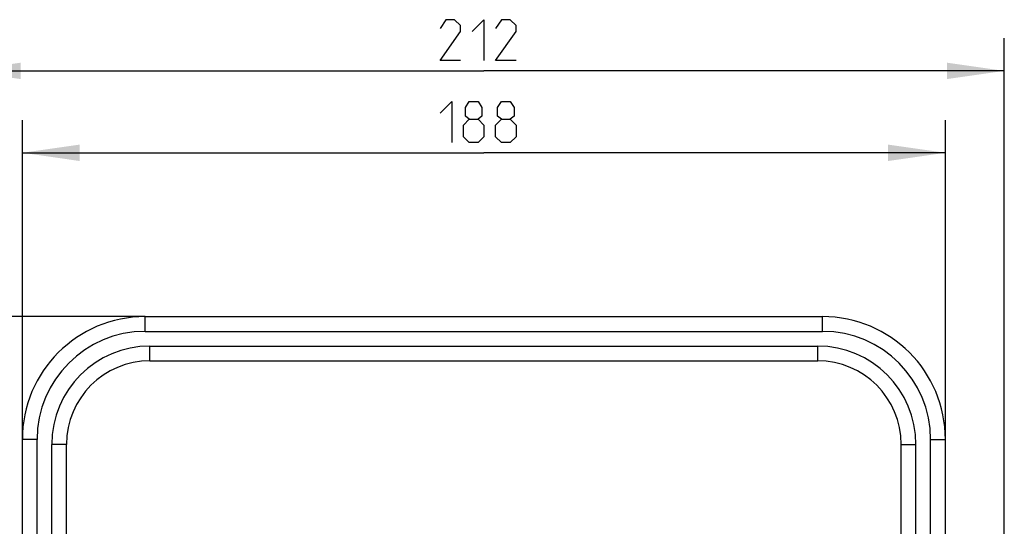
# Model space of a CAD drawing. Header units: millimetres. Extents: x 0 to 420, y 0 to 297.
# Tile 30 of 105: x 78 to 138, y 141 to 171. Entities that reach past the tile are written whole.
import ezdxf

# ---------------------------------------------------------------- set-up
doc = ezdxf.new("R2010")
doc.units = ezdxf.units.MM
doc.header["$LTSCALE"] = 23.1
doc.layers.get('0').update_dxf_attribs({"linetype": 'CONTINUOUS'})
doc.layers.add('DIM_PILOTEES', color=7, linetype='CONTINUOUS')
doc.styles.get("Standard").update_dxf_attribs({"font": 'txt', "width": 0.7})
doc.dimstyles.new('DIMSTYLE_1', dxfattribs={"dimtxt": 2.5, "dimasz": 3.5, "dimexe": 2, "dimexo": 0, "dimtad": 1, "dimlfac": 3.333333, "dimdsep": 46, "dimtxsty": 'Standard', "dimblk": '_FILLED', "dimblk1": '_FILLED', "dimblk2": '_FILLED', "dimcen": 0.09, "dimazin": 2, "dimtp": 0.5, "dimtm": 0.5, "dimtfac": 1, "dimtofl": 0, "dimtmove": 0, "dimatfit": 3, "dimldrblk": '_FILLED', "dimfxl": 0, "dimtolj": 1, "dimarcsym": 0})

# ---------------------------------------------------------------- blocks, each defined once
blk = doc.blocks.new('_FILLED')
at = {"color": 0, "linetype": 'ByBlock'}
blk.add_solid([(0, 0), (-1, 0.143), (-1, -0.143)], dxfattribs=at)
blk = doc.blocks.new('*D1')
at = {"layer": 'DIM_PILOTEES', "color": 2, "linetype": 'Continuous'}
for p, q in [((85.457, 153.375), (39.976, 153.375)), ((41.976, 153.375), (41.976, 104.625)), ((41.976, 55.875), (41.976, 104.625)), ((81.858, 55.875), (39.976, 55.875))]:
    blk.add_line(p, q, dxfattribs=at)
at = {"layer": 'DIM_PILOTEES', "color": 2, "linetype": 'Continuous', "xscale": 3.5, "yscale": 3.5, "zscale": 3.5}
for p, rotation in [((41.976, 153.375), 90), ((41.976, 55.875), 270)]:
    blk.add_blockref('_FILLED', p, dxfattribs=dict(at, rotation=rotation))
at = {"layer": 'DIM_PILOTEES', "color": 2, "linetype": 'Continuous', "insert": (38.851, 104.625), "char_height": 2.5, "width": 8.30357, "attachment_point": 2, "rotation": 90, "line_spacing_factor": 0.9}
blk.add_mtext('{\\ftxt;\\W0.0001;\\H0.0001;\\~}{\\ftxt;\\W2.2142857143;\\H2.5; }{\\ftxt;\\W0.0001;\\H0.0001;\\~}', dxfattribs=at)
blk = doc.blocks.new('*D3')
at = {"layer": 'DIM_PILOTEES', "color": 2, "linetype": 'Continuous'}
for p, q in [((74.357, 100.128), (74.357, 170.375)), ((137.957, 98.666), (137.957, 170.375)), ((74.357, 168.375), (106.157, 168.375)), ((137.957, 168.375), (106.157, 168.375))]:
    blk.add_line(p, q, dxfattribs=at)
at = {"layer": 'DIM_PILOTEES', "color": 2, "linetype": 'Continuous', "xscale": 3.5, "yscale": 3.5, "zscale": 3.5, "rotation": 180}
blk.add_blockref('_FILLED', (74.357, 168.375), dxfattribs=at)
at = {"layer": 'DIM_PILOTEES', "color": 2, "linetype": 'Continuous', "xscale": 3.5, "yscale": 3.5, "zscale": 3.5}
blk.add_blockref('_FILLED', (137.957, 168.375), dxfattribs=at)
at = {"layer": 'DIM_PILOTEES', "color": 2, "linetype": 'Continuous', "insert": (106.157, 171.5), "char_height": 2.5, "width": 8.03571, "attachment_point": 2, "line_spacing_factor": 0.9}
blk.add_mtext('{\\ftxt;\\W0.0001;\\H0.0001;\\~}{\\ftxt;\\W2.1428571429;\\H2.5; }{\\ftxt;\\W0.0001;\\H0.0001;\\~}', dxfattribs=at)
blk = doc.blocks.new('*D8')
at = {"layer": 'DIM_PILOTEES', "color": 2, "linetype": 'Continuous'}
for p, q in [((77.957, 145.875), (77.957, 165.375)), ((134.357, 145.875), (134.357, 165.375)), ((77.957, 163.375), (106.157, 163.375)), ((134.357, 163.375), (106.157, 163.375))]:
    blk.add_line(p, q, dxfattribs=at)
at = {"layer": 'DIM_PILOTEES', "color": 2, "linetype": 'Continuous', "xscale": 3.5, "yscale": 3.5, "zscale": 3.5, "rotation": 180}
blk.add_blockref('_FILLED', (77.957, 163.375), dxfattribs=at)
at = {"layer": 'DIM_PILOTEES', "color": 2, "linetype": 'Continuous', "xscale": 3.5, "yscale": 3.5, "zscale": 3.5}
blk.add_blockref('_FILLED', (134.357, 163.375), dxfattribs=at)
at = {"layer": 'DIM_PILOTEES', "color": 2, "linetype": 'Continuous', "insert": (106.157, 166.5), "char_height": 2.5, "width": 8.03571, "attachment_point": 2, "line_spacing_factor": 0.9}
blk.add_mtext('{\\ftxt;\\W0.0001;\\H0.0001;\\~}{\\ftxt;\\W2.1428571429;\\H2.5; }{\\ftxt;\\W0.0001;\\H0.0001;\\~}', dxfattribs=at)

msp = doc.modelspace()

# ---------------------------------------------------------------- linework, layer by layer
at = {"color": 7, "linetype": 'Continuous'}
for p, q in [((85.4574, 152.4745), (85.4574, 153.3745)), ((85.4574, 153.3745), (126.8574, 153.3745)), ((126.8574, 152.4745), (126.8574, 153.3745)), ((85.4574, 152.4745), (126.8574, 152.4745)), ((85.7574, 150.6745), (85.7574, 151.5745)), ((85.7574, 151.5745), (126.5574, 151.5745)), ((126.5574, 150.6745), (126.5574, 151.5745)), ((85.7574, 150.6745), (126.5574, 150.6745)), ((77.9574, 90.0745), (77.9574, 145.8745)), ((78.8574, 145.8745), (77.9574, 145.8745)), ((78.8574, 90.0745), (78.8574, 145.8745)), ((133.4574, 90.0745), (133.4574, 145.8745)), ((133.4574, 145.8745), (134.3574, 145.8745)), ((134.3574, 90.0745), (134.3574, 145.8745)), ((79.7574, 90.0745), (79.7574, 145.5745)), ((80.6574, 145.5745), (79.7574, 145.5745)), ((80.6574, 90.0745), (80.6574, 145.5745)), ((131.6574, 90.0745), (131.6574, 145.5745)), ((131.6574, 145.5745), (132.5574, 145.5745)), ((132.5574, 90.0745), (132.5574, 145.5745))]:
    msp.add_line(p, q, dxfattribs=at)
for centre, radius, start, end in [((85.4574, 145.8745), 7.5, 90, 180), ((126.8574, 145.8745), 7.5, 0, 90), ((85.4574, 145.8745), 6.6, 90, 180), ((126.8574, 145.8745), 6.6, 0, 90), ((85.7574, 145.5745), 6, 90, 180), ((126.5574, 145.5745), 6, 0, 90), ((85.7574, 145.5745), 5.1, 90, 180), ((126.5574, 145.5745), 5.1, 0, 90)]:
    msp.add_arc(centre, radius, start, end, dxfattribs=at)
at = {"layer": 'DIM_PILOTEES', "color": 2, "linetype": 'Continuous'}
for points in [[(104.7288, 168.9995), (103.4788, 168.9995), (104.7288, 170.7853), (104.7288, 171.1424), (104.3717, 171.4995), (103.8359, 171.4995), (103.4788, 170.9638)], [(105.4431, 170.7853), (106.1574, 171.4995), (106.1574, 168.9995)], [(108.1217, 168.9995), (106.8717, 168.9995), (108.1217, 170.7853), (108.1217, 171.1424), (107.7645, 171.4995), (107.2288, 171.4995), (106.8717, 170.9638)], [(103.4788, 165.7853), (104.1931, 166.4995), (104.1931, 163.9995)], [(105.2645, 165.4281), (105.0264, 165.6067), (105.0264, 166.1424), (105.2645, 166.4995), (105.8002, 166.4995), (106.0383, 166.1424), (106.0383, 165.6067), (105.8002, 165.4281), (106.1574, 165.071), (106.1574, 164.3567), (105.8002, 163.9995), (105.2645, 163.9995), (104.9074, 164.3567)], [(107.2288, 165.4281), (106.9907, 165.6067), (106.9907, 166.1424), (107.2288, 166.4995), (107.7645, 166.4995), (108.0026, 166.1424), (108.0026, 165.6067), (107.7645, 165.4281), (108.1217, 165.071), (108.1217, 164.3567), (107.7645, 163.9995), (107.2288, 163.9995), (106.8717, 164.3567)], [(104.9074, 164.3567), (104.9074, 165.071), (105.2645, 165.4281), (105.8002, 165.4281)], [(106.8717, 164.3567), (106.8717, 165.071), (107.2288, 165.4281), (107.7645, 165.4281)]]:
    msp.add_lwpolyline(points, dxfattribs=at)

# ---------------------------------------------------------------- dimensions: what is measured, and where the dimension line sits
for base, p1, p2, picture, middle in [((137.9574, 168.3745), (74.3574, 100.1284), (137.9574, 98.666), '*D3', (105.8002, 168.3745)), ((134.3574, 163.3745), (77.9574, 145.8745), (134.3574, 145.8745), '*D8', (105.8002, 163.3745))]:
    dim = msp.add_linear_dim(base=base, p1=p1, p2=p2, text='{\\ftxt;\\W0.0001;\\H0.0001;\\~}{\\ftxt;\\W2.1428571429;\\H2.5; }{\\ftxt;\\W0.0001;\\H0.0001;\\~}', dimstyle='DIMSTYLE_1', dxfattribs=at)
    dim.commit()
    dim.dimension.update_dxf_attribs({"geometry": picture, "text_midpoint": middle, "dimtype": 160})
dim = msp.add_linear_dim(base=(41.9762, 153.3745), p1=(81.8582, 55.8745), p2=(85.4574, 153.3745), angle=90, text='{\\ftxt;\\W0.0001;\\H0.0001;\\~}{\\ftxt;\\W2.2142857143;\\H2.5; }{\\ftxt;\\W0.0001;\\H0.0001;\\~}', dimstyle='DIMSTYLE_1', dxfattribs=at)
dim.commit()
dim.dimension.update_dxf_attribs({"geometry": '*D1', "text_midpoint": (41.9762, 104.2674), "dimtype": 160})

doc.saveas('drawing.dxf')
